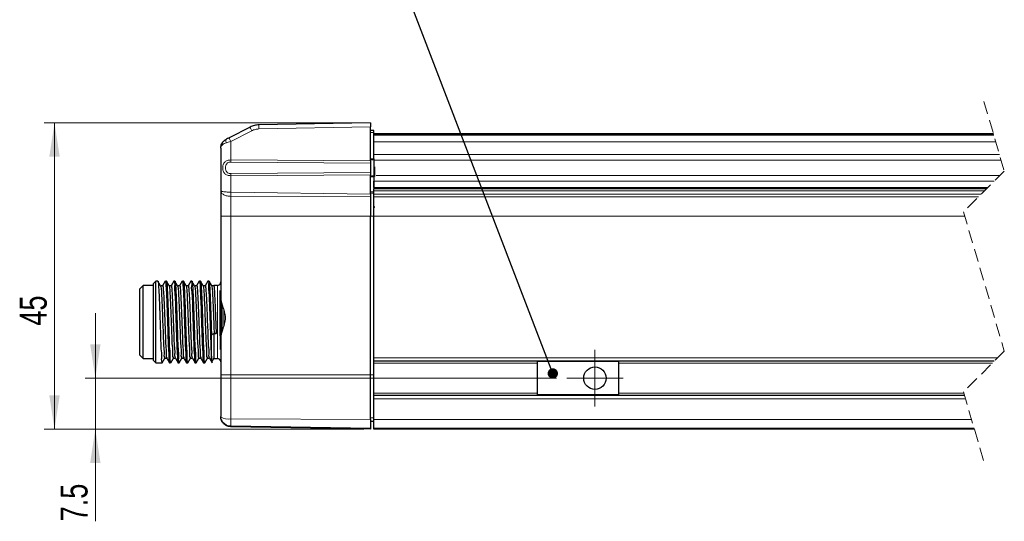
# Model space of a CAD drawing. Header units: millimetres. Extents: x 15 to 415, y 5 to 292.
# Tile 11 of 25: x 112 to 208, y 176 to 225. Entities that reach past the tile are written whole.
import ezdxf

# ---------------------------------------------------------------- set-up
doc = ezdxf.new("R2010")
doc.units = ezdxf.units.MM
doc.linetypes.add('HIDDEN', pattern=[1.905, 1.27, -0.635])
doc.styles.add('SLDTEXTSTYLE0', font='TXT', dxfattribs={"width": 0.75})
doc.dimstyles.new('SLDDIMSTYLE0', dxfattribs={"dimtxt": 0.18, "dimasz": 1.016, "dimexe": 0, "dimexo": 0.0625, "dimgap": 0, "dimtad": 0, "dimtih": 1, "dimtoh": 1, "dimdec": 0, "dimrnd": 1e-09, "dimzin": 0, "dimdsep": 46, "dimtxsty": 'Standard', "dimblk1": 'DOT', "dimblk2": 'DOT', "dimsah": 1, "dimcen": 0.09, "dimadec": 0, "dimazin": 0, "dimtfac": 1.016, "dimtdec": 0, "dimtofl": 0, "dimtmove": 0, "dimatfit": 3, "dimldrblk": 'DOT', "dimfxl": 1, "dimfrac": 2, "dimtolj": 1, "dimtzin": 0, "dimarcsym": 0})
doc.dimstyles.new('SLDDIMSTYLE1', dxfattribs={"dimtxt": 2.645833, "dimasz": 3.302, "dimexe": 0, "dimexo": 0.0625, "dimgap": 0.661458, "dimtad": 1, "dimdec": 1, "dimlfac": 1.5, "dimrnd": 1e-09, "dimzin": 12, "dimdsep": 46, "dimtxsty": 'SLDTEXTSTYLE0', "dimsah": 1, "dimcen": 0.09, "dimadec": 0, "dimazin": 3, "dimtfac": 1, "dimtdec": 1, "dimtmove": 0, "dimatfit": 0, "dimfxl": 1, "dimfrac": 2, "dimtolj": 1, "dimtzin": 12, "dimarcsym": 0})
doc.dimstyles.new('SLDDIMSTYLE2', dxfattribs={"dimtxt": 2.645833, "dimasz": 3.302, "dimexe": 0, "dimexo": 0.0625, "dimgap": 0.661458, "dimtad": 1, "dimdec": 0, "dimlfac": 1.5, "dimrnd": 1e-09, "dimzin": 12, "dimdsep": 46, "dimtxsty": 'SLDTEXTSTYLE0', "dimsah": 1, "dimcen": 0.09, "dimadec": 0, "dimazin": 3, "dimtfac": 1, "dimtdec": 0, "dimtofl": 0, "dimtmove": 0, "dimatfit": 3, "dimfxl": 1, "dimfrac": 2, "dimtolj": 1, "dimtzin": 12, "dimarcsym": 0})

# ---------------------------------------------------------------- blocks, each defined once
blk = doc.blocks.new('_Dot')
at = {"color": 0, "linetype": 'ByBlock', "lineweight": -2}
blk.add_line((-0.5, 0), (-1, 0), dxfattribs=at)
at = {"color": 0, "linetype": 'ByBlock', "const_width": 0.5}
blk.add_lwpolyline([(-0.25, 0, 1), (0.25, 0, 1)], format="xyb", close=True, dxfattribs=at)
blk = doc.blocks.new('_D')
at = {"color": 7, "linetype": 'Continuous', "lineweight": 0}
for p, q in [((119.334, 190.001), (119.334, 196.351)), ((164.502, 190.001), (118.334, 190.001)), ((119.334, 190.001), (119.334, 185.001)), ((145.619, 185.001), (118.334, 185.001)), ((119.334, 185.001), (119.334, 175.973))]:
    blk.add_line(p, q, dxfattribs=at)
at = {"color": 7, "linetype": 'Continuous', "lineweight": 18}
for points in [[(119.334, 190.001), (119.842, 193.303), (118.826, 193.303)], [(119.334, 185.001), (118.826, 181.699), (119.842, 181.699)]]:
    blk.add_solid(points, dxfattribs=at)
at = {"color": 7, "linetype": 'Continuous', "lineweight": 18, "insert": (115.924, 175.973), "char_height": 2.6458, "attachment_point": 1, "rotation": 90, "style": 'SLDTEXTSTYLE0'}
blk.add_mtext('7.5', dxfattribs=at)
blk = doc.blocks.new('_D_1')
at = {"color": 7, "linetype": 'Continuous', "lineweight": 0}
for p, q in [((145.285, 215.001), (114.335, 215.001)), ((115.335, 185.001), (115.335, 215.001)), ((145.619, 185.001), (114.335, 185.001))]:
    blk.add_line(p, q, dxfattribs=at)
at = {"color": 7, "linetype": 'Continuous', "lineweight": 18}
for points in [[(115.335, 215.001), (114.827, 211.699), (115.843, 211.699)], [(115.335, 185.001), (115.843, 188.303), (114.827, 188.303)]]:
    blk.add_solid(points, dxfattribs=at)
at = {"color": 7, "linetype": 'Continuous', "lineweight": 18, "insert": (111.925, 195.142), "char_height": 2.6458, "attachment_point": 1, "rotation": 90, "style": 'SLDTEXTSTYLE0'}
blk.add_mtext('45', dxfattribs=at)
blk = doc.blocks.new('SW_CENTERMARKSYMBOL_1')
at = {"color": 0, "linetype": 'Continuous', "lineweight": 18}
for p, q in [((0, 1.667), (0, 2.767)), ((0, 0), (0, 1.667)), ((-1.667, 0), (-2.767, 0)), ((0, 0), (-1.667, 0)), ((0, 0), (0, -1.667)), ((0, 0), (1.667, 0)), ((1.667, 0), (2.767, 0)), ((0, -1.667), (0, -2.767))]:
    blk.add_line(p, q, dxfattribs=at)

msp = doc.modelspace()

# ---------------------------------------------------------------- linework, layer by layer
at = {"color": 7, "linetype": 'HIDDEN', "lineweight": 18}
for p, q in [((206.36205, 217.10983), (208.36205, 210.288996)), ((208.36205, 210.288996), (204.36205, 206.288996)), ((204.36205, 206.288996), (208.36205, 192.64733)), ((208.36205, 192.64733), (204.36205, 188.64733)), ((204.36205, 188.64733), (206.36205, 181.826496))]:
    msp.add_line(p, q, dxfattribs=at)
at = {"color": 7, "linetype": 'Continuous', "lineweight": 25}
for p, q in [((134.483643, 214.593357), (132.426736, 213.546201)), ((146.285342, 215.001497), (135.356106, 214.810726)), ((146.285342, 215.001497), (146.285342, 214.601557)), ((146.285342, 211.281346), (146.285342, 214.601557)), ((146.618681, 214.268164), (146.285342, 214.262345)), ((146.618681, 214.068163), (146.618681, 214.268164)), ((146.618681, 211.485929), (146.618681, 214.068163)), ((207.293021, 213.93483), (146.618681, 213.93483)), ((207.332117, 213.801497), (146.618681, 213.801497)), ((131.618676, 212.521838), (131.618676, 208.352487)), ((146.285342, 211.281346), (146.285342, 211.054752)), ((146.618681, 211.485929), (146.618681, 211.375375)), ((146.618681, 211.375375), (146.618681, 209.827617)), ((146.285342, 211.054752), (146.285342, 210.14824)), ((146.285342, 210.14824), (146.285342, 209.921647)), ((146.285342, 208.009327), (146.285342, 209.921647)), ((146.618681, 209.717063), (146.618681, 209.827617)), ((146.618681, 209.717063), (146.618681, 208.53483)), ((146.618681, 208.668163), (146.618681, 209.299997)), ((131.618676, 208.352487), (131.618676, 205.868163)), ((146.618681, 208.33483), (146.618681, 208.53483)), ((206.60788, 208.53483), (146.618681, 208.53483)), ((146.618681, 208.009295), (146.618681, 208.33483)), ((146.285342, 208.009327), (146.285342, 207.775491)), ((146.285342, 207.775492), (146.285342, 205.868163)), ((146.618681, 207.775524), (146.618681, 208.009295)), ((146.618681, 205.868163), (146.618681, 207.775524)), ((131.618676, 205.868163), (131.618676, 197.814256)), ((146.285342, 190.33483), (146.285342, 205.868163)), ((146.618681, 192.001496), (146.618681, 205.868163)), ((124.018676, 199.08483), (123.685347, 198.751496)), ((123.685347, 192.251496), (123.685347, 198.751496)), ((125.018683, 199.08483), (124.018676, 199.08483)), ((124.018676, 191.918163), (124.018676, 199.08483)), ((125.252016, 199.501496), (125.018683, 199.268163)), ((125.018683, 191.73483), (125.018683, 199.268163)), ((125.460225, 199.501496), (125.252016, 199.501496)), ((125.252016, 191.501497), (125.252016, 199.501496)), ((125.929095, 199.050442), (125.72471, 199.050442)), ((126.293557, 199.501496), (126.189388, 199.501496)), ((127.12689, 199.501496), (127.022909, 199.501496)), ((127.960222, 199.501496), (127.856123, 199.501496)), ((128.793555, 199.501496), (128.689515, 199.501496)), ((129.626887, 199.501496), (129.522897, 199.501496)), ((130.46022, 199.501496), (130.35612, 199.501496)), ((131.285347, 199.08483), (130.952018, 199.08483)), ((131.552008, 194.145599), (131.552008, 198.59355)), ((131.618676, 198.128429), (131.552008, 198.128429)), ((131.552008, 198.128429), (131.552008, 192.795096)), ((131.618676, 197.717265), (131.618676, 194.085728)), ((131.552008, 197.677364), (131.552008, 195.475198)), ((131.752011, 194.626172), (131.752011, 197.190097)), ((130.711394, 194.233737), (130.951958, 194.365792)), ((130.711453, 191.919368), (130.711453, 194.233775)), ((130.951809, 194.365841), (130.971628, 194.376723)), ((131.199824, 194.365829), (130.952018, 194.365824)), ((130.952018, 194.365824), (130.952018, 191.918163)), ((130.971628, 194.376723), (131.179966, 194.376727)), ((131.618676, 193.988737), (131.618676, 190.33483)), ((123.685347, 192.251496), (124.018676, 191.918163)), ((124.018676, 191.918163), (125.018683, 191.918163)), ((126.137433, 191.952552), (126.341817, 191.952552)), ((126.970765, 191.952552), (127.17515, 191.952552)), ((130.758064, 191.582225), (130.952018, 191.918163)), ((130.952018, 191.918163), (131.285347, 191.918163)), ((146.618681, 191.668163), (146.618681, 192.001496)), ((125.018683, 191.73483), (125.252016, 191.501497)), ((125.252016, 191.501497), (125.876901, 191.501497)), ((126.606064, 191.501497), (126.710233, 191.501497)), ((127.439665, 191.501497), (127.543566, 191.501497)), ((128.2727, 191.501497), (128.376898, 191.501497)), ((129.10633, 191.501497), (129.210231, 191.501497)), ((129.939365, 191.501497), (130.043563, 191.501497)), ((146.618681, 190.33483), (146.618681, 191.668163)), ((207.382885, 191.668163), (146.618681, 191.668163)), ((162.602243, 191.63483), (162.602243, 191.668163)), ((162.602243, 191.63483), (162.602243, 188.368164)), ((170.602239, 191.63483), (162.602243, 191.63483)), ((170.602239, 191.668163), (170.602239, 191.63483)), ((170.602239, 188.368164), (170.602239, 191.63483)), ((131.618676, 190.33483), (131.618676, 190.168163)), ((131.618676, 190.33483), (131.618676, 186.240201)), ((146.285342, 185.955664), (146.285342, 190.33483)), ((146.618681, 188.33483), (146.618681, 190.33483)), ((146.618681, 188.33483), (204.453679, 188.33483)), ((146.618681, 187.965038), (146.618681, 188.33483)), ((170.602239, 188.368164), (162.602243, 188.368164)), ((162.602243, 188.33483), (162.602243, 188.368164)), ((170.602239, 188.368164), (170.602239, 188.33483)), ((146.618681, 185.955664), (146.618681, 187.965038)), ((131.621149, 186.17004), (131.618676, 186.240201)), ((131.619371, 186.203025), (131.618676, 186.240201)), ((131.66021, 185.955091), (131.665157, 185.943111)), ((131.716268, 185.816059), (131.707854, 185.834075)), ((131.782171, 185.706881), (131.791152, 185.6804)), ((131.915487, 185.529217), (131.952919, 185.495195)), ((131.919789, 185.531638), (131.95275, 185.499131)), ((131.953584, 185.496036), (131.9543, 185.492808)), ((146.285342, 185.001496), (132.601229, 185.240354)), ((146.285342, 185.955664), (146.285342, 185.111175)), ((146.618681, 185.734829), (146.285342, 185.740648)), ((146.618681, 185.111175), (146.618681, 185.955664)), ((146.285342, 185.111175), (146.285342, 185.001496)), ((146.618681, 185.001496), (146.618681, 185.111175)), ((205.431076, 185.001496), (146.618681, 185.001496))]:
    msp.add_line(p, q, dxfattribs=at)
at = {"color": 8, "linetype": 'Continuous', "lineweight": 18}
for p, q in [((134.658135, 214.236891), (132.601229, 213.189738)), ((146.285342, 214.601557), (135.356106, 214.410786)), ((132.601229, 211.369341), (132.601229, 213.189738)), ((146.618681, 214.068163), (146.285342, 214.068163)), ((146.618681, 213.868163), (207.312571, 213.868163)), ((207.527595, 213.13483), (146.618681, 213.13483)), ((132.601229, 211.369341), (146.285342, 211.281346)), ((146.285342, 211.485929), (146.618681, 211.485929)), ((146.285342, 211.378591), (146.618681, 211.375375)), ((146.618681, 211.902996), (207.888794, 211.902996)), ((146.618681, 211.353067), (208.050045, 211.353067)), ((132.601229, 211.162764), (146.285342, 211.054752)), ((146.71392, 210.69524), (146.71392, 209.772706)), ((146.285342, 210.14824), (132.601229, 210.040229)), ((146.285342, 209.921647), (132.601229, 209.833651)), ((132.601229, 208.218961), (132.601229, 209.833651)), ((146.618681, 209.827617), (146.285342, 209.824401)), ((146.618681, 209.717063), (146.285342, 209.717063)), ((146.71392, 209.772706), (146.618681, 209.772706)), ((146.620837, 209.299997), (207.37305, 209.299997)), ((146.71392, 209.772706), (146.71392, 209.74384)), ((146.71392, 209.772706), (146.754173, 209.772706)), ((207.922977, 209.849927), (146.826741, 209.849927)), ((206.407882, 208.33483), (146.618681, 208.33483)), ((146.620837, 208.668163), (206.741216, 208.668163)), ((132.601229, 208.218961), (146.285342, 208.009327)), ((132.601229, 207.805381), (146.285342, 207.775492)), ((132.601229, 205.868163), (132.601229, 207.805381)), ((146.285342, 208.242282), (146.618681, 208.242282)), ((146.285342, 208.116084), (146.618681, 208.112302)), ((206.082346, 208.009295), (146.618681, 208.009295)), ((146.618681, 207.775524), (205.848577, 207.775524)), ((132.601229, 205.868163), (131.618676, 205.868163)), ((146.285342, 205.868163), (132.601229, 205.868163)), ((132.601229, 190.33483), (132.601229, 205.868163)), ((146.618681, 205.868163), (146.285342, 205.868163)), ((204.485448, 205.868163), (146.618681, 205.868163)), ((131.285347, 191.918163), (131.285347, 199.08483)), ((131.918676, 196.652957), (131.918676, 195.151254)), ((146.618681, 192.001496), (207.716214, 192.001496)), ((162.602243, 191.475713), (146.618681, 191.475713)), ((207.190431, 191.475713), (170.602239, 191.475713)), ((132.601229, 190.33483), (131.618676, 190.33483)), ((146.285342, 190.33483), (132.601229, 190.33483)), ((132.601229, 186.00394), (132.601229, 190.33483)), ((146.285342, 190.33483), (146.618681, 190.33483)), ((146.618681, 188.527279), (162.602243, 188.527279)), ((170.602239, 188.527279), (204.397248, 188.527279)), ((204.56211, 187.965038), (146.618681, 187.965038)), ((131.618676, 186.240201), (131.621149, 186.191845)), ((132.601229, 186.00394), (146.285342, 185.955664)), ((132.601229, 185.310736), (132.601229, 186.00394)), ((146.285342, 185.111175), (132.601229, 185.310736)), ((132.601229, 185.310736), (132.601229, 185.240354)), ((146.285342, 186.105058), (146.618681, 186.103882)), ((146.285342, 185.793892), (146.618681, 185.789669)), ((146.618681, 185.955664), (205.151297, 185.955664)), ((146.618681, 185.111175), (205.398919, 185.111175))]:
    msp.add_line(p, q, dxfattribs=at)
at = {"color": 7, "linetype": 'Continuous', "lineweight": 25, "flags": 128}
for points in [[(132.426736, 213.546201), (132.292059, 213.477643), (132.165002, 213.412955)], [(125.728585, 199.04374), (125.597931, 199.269627), (125.467268, 199.495559)], [(126.182583, 199.495559), (126.05193, 199.269627), (125.921276, 199.04374)], [(126.561917, 199.04374), (126.431313, 199.269539), (126.30061, 199.495559)], [(126.762427, 199.050442), (126.658318, 199.050441), (126.558043, 199.050442)], [(127.015916, 199.495559), (126.885312, 199.269714), (126.754609, 199.04374)], [(127.39525, 199.04374), (127.264696, 199.269451), (127.133943, 199.495559)], [(127.59576, 199.050442), (127.4917, 199.05044), (127.391375, 199.050441)], [(127.849258, 199.495559), (127.718704, 199.2698), (127.587942, 199.04374)], [(128.228582, 199.04374), (128.098078, 199.269362), (127.967275, 199.495559)], [(128.429092, 199.050442), (128.325082, 199.050439), (128.224708, 199.050441)], [(128.682591, 199.495559), (128.552086, 199.269886), (128.421274, 199.04374)], [(129.061915, 199.04374), (128.93147, 199.269273), (128.800608, 199.495559)], [(129.262435, 199.050442), (129.158464, 199.050437), (129.05804, 199.050441)], [(129.515923, 199.495559), (129.385469, 199.269971), (129.254607, 199.04374)], [(129.895247, 199.04374), (129.764852, 199.269183), (129.63394, 199.495559)], [(130.095767, 199.050442), (129.991846, 199.050435), (129.891373, 199.050441)], [(130.349256, 199.495559), (130.218851, 199.270056), (130.087939, 199.04374)], [(130.72859, 199.04374), (130.598234, 199.269092), (130.467273, 199.495559)], [(125.883944, 191.507435), (126.014597, 191.733367), (126.145251, 191.959254)], [(126.337943, 191.959254), (126.468596, 191.733367), (126.599249, 191.507435)], [(126.717277, 191.507435), (126.84798, 191.733455), (126.978583, 191.959254)], [(127.171275, 191.959254), (127.301978, 191.73328), (127.432582, 191.507435)], [(127.550609, 191.507435), (127.681362, 191.733543), (127.811916, 191.959254)], [(127.804098, 191.952552), (127.908366, 191.952552), (128.008482, 191.952552)], [(128.004608, 191.959254), (128.13537, 191.733193), (128.265924, 191.507435)], [(128.383942, 191.507435), (128.514754, 191.733632), (128.645248, 191.959254)], [(128.63743, 191.952552), (128.741748, 191.952554), (128.841815, 191.952552)], [(128.83794, 191.959254), (128.968753, 191.733108), (129.099257, 191.507435)], [(129.217274, 191.507435), (129.348136, 191.733721), (129.478581, 191.959254)], [(129.470763, 191.952552), (129.575131, 191.952556), (129.675147, 191.952552)], [(129.671273, 191.959254), (129.802135, 191.733023), (129.93259, 191.507435)], [(130.050607, 191.507435), (130.181518, 191.733811), (130.311923, 191.959254)], [(130.304095, 191.952552), (130.408513, 191.952558), (130.50848, 191.952552)], [(130.504605, 191.959254), (130.635517, 191.732938), (130.765922, 191.507435)]]:
    msp.add_lwpolyline(points, dxfattribs=at)
at = {"color": 7, "linetype": 'Continuous', "lineweight": 25}
msp.add_circle((168.268907, 190.001494), 1.100002, dxfattribs=at)
at = {"color": 8, "linetype": 'Continuous', "lineweight": 18}
for centre, radius, start, end in [((138.998415, 208.012171), 6.400528, 178.1485507, 181.8514493), ((132.391914, 187.562108), 1.572163, 240.64248856, 277.65094429)]:
    msp.add_arc(centre, radius, start, end, dxfattribs=at)
at = {"color": 7, "linetype": 'Continuous', "lineweight": 25}
for centre, radius, start, end in [((131.285357, 199.418148), 0.333319, 269.99821911, 0.0025146), ((131.285358, 191.584845), 0.333318, 359.99731265, 90.00194029), ((131.775259, 186.180943), 0.154495, 175.95328908, 184.04671092)]:
    msp.add_arc(centre, radius, start, end, dxfattribs=at)
for points, knots in [([(135.356106, 214.810726), (135.204509, 214.79933), (134.901314, 214.776537), (134.622867, 214.654417), (134.483643, 214.593357)], [0, 0, 0, 0, 0.499999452, 1, 1, 1, 1]), ([(131.618676, 212.521838), (131.628761, 212.63043), (131.646419, 212.820571), (131.773882, 213.07512), (131.940408, 213.276954), (132.092159, 213.368845), (132.165002, 213.412955)], [0, 0, 0, 0, 0.295503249, 0.517419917, 0.768351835, 1, 1, 1, 1]), ([(146.669912, 206.780691), (146.667228, 206.77851), (146.660081, 206.772704), (146.646559, 206.758372), (146.633705, 206.739006), (146.625033, 206.717724), (146.619727, 206.697673), (146.61907, 206.68383), (146.618681, 206.675649)], [0, 0, 0, 0, 0.08579189, 0.228449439, 0.487523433, 0.657100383, 0.797329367, 1, 1, 1, 1]), ([(125.460225, 199.481137), (125.461817, 199.487473), (125.485565, 199.581938), (125.527903, 198.936266), (125.555991, 198.604864), (125.597206, 197.541633), (125.638895, 196.461468), (125.675215, 195.20999), (125.725579, 194.015475), (125.738482, 192.952593), (125.841963, 192.187903), (125.767902, 191.70367), (125.867521, 191.56052), (125.876901, 191.547041)], [0, 0, 0, 0, 0.002294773, 0.034212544, 0.114603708, 0.232891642, 0.381692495, 0.539981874, 0.696679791, 0.833351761, 0.93492408, 0.993872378, 1, 1, 1, 1]), ([(125.728376, 199.032404), (125.742742, 198.963429), (125.795906, 198.708176), (125.812367, 198.166046), (125.859228, 197.347002), (125.898768, 196.342149), (125.935902, 195.24576), (125.985543, 194.182774), (126.000087, 193.238781), (126.099801, 192.564319), (126.031607, 192.127185), (126.127962, 192.004831), (126.137373, 191.99288)], [0, 0, 0, 0, 0.0299013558, 0.1106552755, 0.2294339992, 0.3788415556, 0.5377698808, 0.6951027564, 0.8323356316, 0.9343391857, 0.9935865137, 1, 1, 1, 1]), ([(125.928975, 199.032379), (125.930568, 199.038003), (125.954202, 199.121457), (125.996677, 198.550756), (126.024716, 198.254132), (126.065949, 197.311957), (126.107636, 196.353171), (126.144012, 195.242721), (126.194169, 194.183571), (126.207696, 193.238369), (126.309713, 192.564965), (126.238652, 192.131309), (126.331159, 192.012061), (126.337714, 192.00361)], [0, 0, 0, 0, 0.002317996, 0.034395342, 0.114932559, 0.233392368, 0.382398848, 0.540900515, 0.697811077, 0.834675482, 0.936405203, 0.995493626, 1, 1, 1, 1]), ([(126.189388, 199.481137), (126.190981, 199.487473), (126.214729, 199.581938), (126.257089, 198.936269), (126.285142, 198.604862), (126.326375, 197.541634), (126.368052, 196.461468), (126.404397, 195.209991), (126.454735, 194.015475), (126.467656, 192.952593), (126.571143, 192.187904), (126.497065, 191.70367), (126.596684, 191.56052), (126.606064, 191.547041)], [0, 0, 0, 0, 0.002294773, 0.034212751, 0.114603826, 0.232891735, 0.381692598, 0.53998197, 0.696679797, 0.833351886, 0.9349242, 0.993872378, 1, 1, 1, 1]), ([(126.293557, 199.481137), (126.29515, 199.487473), (126.318898, 199.581938), (126.361235, 198.936266), (126.389323, 198.604864), (126.430538, 197.541633), (126.472227, 196.461468), (126.508548, 195.20999), (126.558911, 194.015475), (126.571815, 192.952593), (126.675295, 192.187903), (126.601235, 191.70367), (126.700853, 191.56052), (126.710233, 191.547041)], [0, 0, 0, 0, 0.002294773, 0.034212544, 0.114603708, 0.232891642, 0.381692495, 0.539981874, 0.696679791, 0.833351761, 0.93492408, 0.993872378, 1, 1, 1, 1]), ([(126.561718, 199.032354), (126.576081, 198.963396), (126.62924, 198.708159), (126.645699, 198.166046), (126.692561, 197.347003), (126.732101, 196.342149), (126.769234, 195.24576), (126.818876, 194.182775), (126.833416, 193.238778), (126.933141, 192.564326), (126.864928, 192.127161), (126.961313, 192.004812), (126.970735, 191.992851)], [0, 0, 0, 0, 0.029894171, 0.110648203, 0.229427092, 0.378834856, 0.537763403, 0.695096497, 0.832329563, 0.934333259, 0.99358067, 1, 1, 1, 1]), ([(126.762308, 199.032379), (126.763901, 199.038003), (126.787535, 199.121457), (126.83001, 198.550756), (126.858046, 198.254131), (126.899299, 197.311958), (126.940963, 196.35317), (126.977346, 195.242721), (127.027502, 194.183572), (127.041026, 193.238367), (127.143052, 192.56497), (127.071975, 192.131298), (127.164498, 192.012055), (127.171057, 192.003602)], [0, 0, 0, 0, 0.002317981, 0.034395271, 0.114932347, 0.233392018, 0.382398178, 0.540899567, 0.697809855, 0.834674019, 0.936403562, 0.995491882, 1, 1, 1, 1]), ([(127.022909, 199.452389), (127.031087, 199.446401), (127.159312, 199.35251), (127.028238, 198.835535), (127.171393, 198.132221), (127.166345, 197.06869), (127.2233, 195.887447), (127.256889, 194.632725), (127.301566, 193.539569), (127.336225, 192.459692), (127.378538, 192.103706), (127.403878, 191.416832), (127.437009, 191.523793), (127.439665, 191.532369)], [0, 0, 0, 0, 0.003762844, 0.059000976, 0.15776177, 0.292022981, 0.448010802, 0.606341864, 0.75663615, 0.877558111, 0.961150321, 0.99688487, 1, 1, 1, 1]), ([(127.12689, 199.481137), (127.128483, 199.487473), (127.15223, 199.581938), (127.19459, 198.936269), (127.222643, 198.604862), (127.263876, 197.541634), (127.305558, 196.461468), (127.34188, 195.20999), (127.392244, 194.015475), (127.405148, 192.952593), (127.508628, 192.187903), (127.434567, 191.70367), (127.534186, 191.56052), (127.543566, 191.547041)], [0, 0, 0, 0, 0.002294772, 0.034212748, 0.114603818, 0.232891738, 0.381692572, 0.539981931, 0.696679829, 0.833351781, 0.934924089, 0.993872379, 1, 1, 1, 1]), ([(127.395061, 199.032304), (127.409419, 198.963363), (127.462575, 198.708142), (127.479031, 198.166046), (127.525893, 197.347003), (127.565433, 196.342149), (127.602567, 195.24576), (127.652208, 194.182774), (127.666752, 193.23878), (127.766466, 192.564322), (127.698268, 192.127153), (127.794658, 192.004792), (127.804088, 191.992822)], [0, 0, 0, 0, 0.029887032, 0.110641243, 0.229420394, 0.378828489, 0.537757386, 0.695090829, 0.832324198, 0.93432812, 0.993575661, 1, 1, 1, 1]), ([(127.59564, 199.032379), (127.597233, 199.038003), (127.620867, 199.121456), (127.663342, 198.550756), (127.691378, 198.254131), (127.732632, 197.311958), (127.774295, 196.35317), (127.810679, 195.242721), (127.860833, 194.183571), (127.874364, 193.238371), (127.976372, 192.564961), (127.905325, 192.131308), (127.997831, 192.01205), (128.004389, 192.003594)], [0, 0, 0, 0, 0.002317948, 0.034395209, 0.114932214, 0.23339178, 0.382397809, 0.540899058, 0.697809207, 0.834673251, 0.936402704, 0.995490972, 1, 1, 1, 1]), ([(127.856123, 199.493819), (127.856676, 199.496357), (127.873716, 199.574473), (127.929379, 198.968252), (127.944324, 198.666714), (127.991945, 197.617778), (128.030747, 196.552501), (128.06919, 195.303628), (128.115427, 194.100337), (128.138988, 193.028154), (128.218973, 192.227033), (128.180021, 191.737586), (128.262076, 191.563696), (128.2727, 191.541181)], [0, 0, 0, 0, 0.000944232, 0.029061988, 0.106186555, 0.221856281, 0.369072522, 0.527338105, 0.684648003, 0.82366367, 0.928055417, 0.99068514, 1, 1, 1, 1]), ([(127.960222, 199.481137), (127.961815, 199.487473), (127.985563, 199.581938), (128.027923, 198.936269), (128.055976, 198.604862), (128.097209, 197.541634), (128.13889, 196.461468), (128.175215, 195.20999), (128.22557, 194.015475), (128.238498, 192.952593), (128.341958, 192.187903), (128.2679, 191.70367), (128.367518, 191.56052), (128.376898, 191.547041)], [0, 0, 0, 0, 0.002294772, 0.034212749, 0.114603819, 0.232891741, 0.381692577, 0.539981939, 0.696679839, 0.833351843, 0.934924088, 0.993872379, 1, 1, 1, 1]), ([(128.228403, 199.032254), (128.242758, 198.963329), (128.295909, 198.708125), (128.312363, 198.166046), (128.359226, 197.347003), (128.398765, 196.342149), (128.4359, 195.24576), (128.485539, 194.182774), (128.500087, 193.238781), (128.599792, 192.564318), (128.531607, 192.127145), (128.628004, 192.004772), (128.63744, 191.992793)], [0, 0, 0, 0, 0.029879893, 0.110634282, 0.229413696, 0.378822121, 0.53775137, 0.69508516, 0.832318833, 0.93432298, 0.993570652, 1, 1, 1, 1]), ([(128.428973, 199.032379), (128.430566, 199.038003), (128.4542, 199.121457), (128.496697, 198.55076), (128.524699, 198.254129), (128.565969, 197.311958), (128.607626, 196.35317), (128.644011, 195.242721), (128.694166, 194.183571), (128.707694, 193.238369), (128.809711, 192.564966), (128.738648, 192.131296), (128.83117, 192.012044), (128.837732, 192.003586)], [0, 0, 0, 0, 0.002317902, 0.034395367, 0.114932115, 0.23339146, 0.38239721, 0.540898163, 0.697808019, 0.834671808, 0.936401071, 0.995489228, 1, 1, 1, 1]), ([(128.689515, 199.451142), (128.696562, 199.451129), (128.843945, 199.450856), (128.670615, 198.813621), (128.846213, 198.231846), (128.825569, 197.141759), (128.888507, 195.983873), (128.919441, 194.723848), (128.967445, 193.619307), (128.99415, 192.522175), (129.054552, 192.143565), (129.055736, 191.417141), (129.102603, 191.531562), (129.10633, 191.540662)], [0, 0, 0, 0, 0.002585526, 0.054069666, 0.149987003, 0.281723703, 0.436845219, 0.595176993, 0.746815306, 0.87034373, 0.957036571, 0.996583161, 1, 1, 1, 1]), ([(128.793555, 199.481137), (128.795148, 199.487473), (128.818896, 199.581938), (128.861255, 198.936269), (128.889308, 198.604862), (128.930542, 197.541634), (128.972219, 196.461468), (129.008564, 195.209991), (129.058902, 194.015475), (129.071823, 192.952593), (129.17531, 192.187904), (129.101232, 191.70367), (129.200851, 191.56052), (129.210231, 191.547041)], [0, 0, 0, 0, 0.002294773, 0.034212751, 0.114603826, 0.232891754, 0.381692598, 0.539982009, 0.696679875, 0.833351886, 0.9349242, 0.993872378, 1, 1, 1, 1]), ([(129.061746, 199.032205), (129.076097, 198.963296), (129.129243, 198.708108), (129.145696, 198.166046), (129.192555, 197.347002), (129.232115, 196.342149), (129.269228, 195.24576), (129.318874, 194.182775), (129.333417, 193.238778), (129.433131, 192.564325), (129.364928, 192.127121), (129.461355, 192.004753), (129.470803, 191.992764)], [0, 0, 0, 0, 0.029872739, 0.110627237, 0.229406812, 0.378815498, 0.53774491, 0.695078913, 0.832312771, 0.934317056, 0.993564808, 1, 1, 1, 1]), ([(129.262306, 199.03238), (129.263898, 199.038004), (129.287534, 199.121457), (129.330029, 198.550759), (129.358032, 198.25413), (129.399302, 197.311958), (129.440958, 196.35317), (129.477345, 195.242721), (129.527494, 194.183572), (129.541041, 193.238367), (129.643048, 192.564971), (129.571971, 192.131284), (129.664509, 192.012039), (129.671074, 192.003578)], [0, 0, 0, 0, 0.002317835, 0.034395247, 0.11493186, 0.233391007, 0.382396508, 0.540897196, 0.69780679, 0.834670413, 0.936399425, 0.995487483, 1, 1, 1, 1]), ([(129.515635, 199.471291), (129.517546, 199.482714), (129.531621, 199.566829), (129.601688, 199.026704), (129.603116, 198.71061), (129.657778, 197.69928), (129.693412, 196.640732), (129.733716, 195.397617), (129.777286, 194.186702), (129.807113, 193.102801), (129.873437, 192.273419), (129.855762, 191.765587), (129.927468, 191.566141), (129.939365, 191.533054)], [0, 0, 0, 0, 0.003807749, 0.028038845, 0.101494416, 0.214038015, 0.358909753, 0.516439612, 0.673537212, 0.814175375, 0.92090442, 0.986878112, 1, 1, 1, 1]), ([(129.626887, 199.481137), (129.62848, 199.487473), (129.652228, 199.581938), (129.694588, 198.936269), (129.722641, 198.604862), (129.763874, 197.541634), (129.805551, 196.461468), (129.841896, 195.209991), (129.892234, 194.015475), (129.905155, 192.952593), (130.008643, 192.187904), (129.934565, 191.70367), (130.034183, 191.56052), (130.043563, 191.547041)], [0, 0, 0, 0, 0.002294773, 0.034212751, 0.114603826, 0.232891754, 0.381692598, 0.539982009, 0.696679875, 0.833351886, 0.9349242, 0.993872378, 1, 1, 1, 1]), ([(129.895088, 199.032155), (129.909435, 198.963263), (129.962577, 198.708091), (129.979028, 198.166046), (130.025888, 197.347002), (130.065449, 196.34215), (130.102554, 195.245759), (130.152228, 194.182777), (130.166735, 193.238774), (130.266488, 192.564333), (130.198244, 192.127201), (130.294593, 192.004885), (130.303986, 191.992959)], [0, 0, 0, 0, 0.029866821, 0.110624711, 0.229409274, 0.378824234, 0.537760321, 0.695100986, 0.832340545, 0.934349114, 0.993599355, 1, 1, 1, 1]), ([(130.095638, 199.03238), (130.097231, 199.038004), (130.120867, 199.121456), (130.163361, 198.550759), (130.191365, 198.25413), (130.232635, 197.311958), (130.274287, 196.35317), (130.310694, 195.242721), (130.360826, 194.183573), (130.374363, 193.238364), (130.476406, 192.564978), (130.405294, 192.131272), (130.497848, 192.012033), (130.504417, 192.00357)], [0, 0, 0, 0, 0.002317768, 0.034395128, 0.114931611, 0.233390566, 0.382395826, 0.540896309, 0.697805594, 0.834668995, 0.936397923, 0.995485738, 1, 1, 1, 1]), ([(130.35612, 199.452219), (130.36211, 199.456739), (130.474015, 199.541202), (130.360371, 198.792462), (130.498903, 198.329817), (130.492929, 197.214026), (130.550931, 196.077385), (130.584031, 194.826192), (130.628602, 193.664251), (130.663421, 192.698401), (130.697781, 192.141111), (130.711453, 191.919368)], [0, 0, 0, 0, 0.002847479, 0.053200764, 0.151426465, 0.287729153, 0.450418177, 0.617533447, 0.778882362, 0.912018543, 1, 1, 1, 1]), ([(130.46022, 199.481137), (130.461813, 199.487473), (130.485561, 199.581938), (130.527922, 198.936269), (130.555958, 198.604857), (130.597305, 197.541667), (130.638409, 196.461306), (130.674227, 195.30355), (130.699989, 194.558448), (130.711215, 194.233771)], [0, 0, 0, 0, 0.00346526, 0.051663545, 0.173059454, 0.35168215, 0.576381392, 0.815409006, 1, 1, 1, 1]), ([(130.9291, 199.050442), (130.894476, 199.050437), (130.826345, 199.050427), (130.758213, 199.050436), (130.724705, 199.050441)], [0, 0, 0, 0, 0.50818955, 1, 1, 1, 1]), ([(130.728441, 199.032105), (130.74278, 198.96323), (130.795903, 198.708072), (130.812367, 198.166041), (130.859303, 197.347045), (130.898337, 196.341937), (130.934732, 195.327979), (130.96043, 194.66543), (130.971628, 194.376723)], [0, 0, 0, 0, 0.045207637, 0.167476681, 0.347318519, 0.573535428, 0.814167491, 1, 1, 1, 1]), ([(131.199824, 194.365826), (131.185687, 194.74233), (131.15741, 195.495398), (131.116824, 196.590364), (131.078897, 197.572445), (131.032175, 198.331929), (131.016359, 198.814205), (130.965951, 199.0254), (130.952018, 199.083777)], [0, 0, 0, 0, 0.239088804, 0.478216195, 0.695462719, 0.862391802, 0.961963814, 1, 1, 1, 1]), ([(131.618676, 197.814256), (131.630297, 197.697374), (131.655837, 197.440493), (131.797572, 197.008891), (131.990682, 196.503156), (132.037129, 196.105077), (132.060883, 195.901497)], [0, 0, 0, 0, 0.178432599, 0.39215656, 0.689143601, 1, 1, 1, 1]), ([(132.060883, 195.901497), (132.038029, 195.701906), (131.992571, 195.304902), (131.799423, 194.799506), (131.656123, 194.364133), (131.630379, 194.106062), (131.618676, 193.988737)], [0, 0, 0, 0, 0.304681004, 0.606036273, 0.820894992, 1, 1, 1, 1]), ([(130.711453, 191.919368), (130.676803, 191.787597), (130.640689, 191.650259), (130.738169, 191.593718), (130.74212, 191.591427)], [0, 0, 0, 0, 0.959471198, 1, 1, 1, 1]), ([(132.601229, 185.240354), (132.529425, 185.246094), (132.387315, 185.257456), (132.187063, 185.330584), (132.009709, 185.43811), (131.857025, 185.580924), (131.741053, 185.74774), (131.652537, 185.946382), (131.632423, 186.089705), (131.621149, 186.17004)], [0, 0, 0, 0, 0.145415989, 0.287803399, 0.427166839, 0.563501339, 0.708190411, 0.8364361, 1, 1, 1, 1]), ([(131.730882, 185.784773), (131.725394, 185.794963), (131.717583, 185.809465), (131.709778, 185.823971), (131.707457, 185.828284)], [0, 0, 0, 0, 0.70262335, 1, 1, 1, 1])]:
    msp.add_open_spline(points, degree=3, knots=knots, dxfattribs=at)
at = {"color": 8, "linetype": 'Continuous', "lineweight": 18}
for points, knots in [([(134.658135, 214.236891), (134.63515, 214.282085), (134.592714, 214.365521), (134.539037, 214.475306), (134.501971, 214.548119), (134.487428, 214.584013), (134.483643, 214.593357)], [0, 0, 0, 0, 0.3831568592, 0.7073763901, 0.9238256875, 1, 1, 1, 1]), ([(135.356106, 214.410786), (135.2348, 214.401644), (134.992255, 214.383364), (134.769488, 214.285707), (134.658135, 214.236891)], [0, 0, 0, 0, 0.500135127, 1, 1, 1, 1]), ([(135.356106, 214.410786), (135.355233, 214.461797), (135.353621, 214.556051), (135.353662, 214.679167), (135.352254, 214.761592), (135.355309, 214.80057), (135.356106, 214.810726)], [0, 0, 0, 0, 0.382560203, 0.706873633, 0.923622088, 1, 1, 1, 1]), ([(132.165022, 213.056497), (132.150803, 213.095674), (132.123745, 213.170229), (132.109963, 213.275025), (132.114962, 213.365903), (132.150546, 213.399341), (132.165012, 213.412934)], [0, 0, 0, 0, 0.327986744, 0.624170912, 0.847220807, 1, 1, 1, 1]), ([(132.601229, 213.189738), (132.515429, 213.163657), (132.369964, 213.119439), (132.224626, 213.074805), (132.165012, 213.056497)], [0, 0, 0, 0, 0.589824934, 1, 1, 1, 1]), ([(132.426736, 213.546201), (132.430522, 213.536857), (132.445065, 213.500965), (132.482117, 213.428147), (132.535798, 213.318364), (132.578239, 213.23493), (132.601229, 213.189736)], [0, 0, 0, 0, 0.076174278, 0.292612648, 0.616832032, 1, 1, 1, 1]), ([(132.165012, 213.056497), (132.093516, 213.030804), (131.953302, 212.980417), (131.783857, 212.862943), (131.651448, 212.711396), (131.630167, 212.588306), (131.618676, 212.521838)], [0, 0, 0, 0, 0.27937988, 0.54790302, 0.755869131, 1, 1, 1, 1]), ([(132.601229, 209.833651), (132.543295, 209.835763), (132.43031, 209.839881), (132.267672, 209.878731), (132.122082, 209.942239), (132.000367, 210.036153), (131.908868, 210.155343), (131.849008, 210.29452), (131.815305, 210.444785), (131.804936, 210.600754), (131.815072, 210.756941), (131.848715, 210.907545), (131.908586, 211.047258), (132.000227, 211.166736), (132.122089, 211.260763), (132.267693, 211.324268), (132.430333, 211.363115), (132.543302, 211.367231), (132.601229, 211.369341)], [0, 0, 0, 0, 0.069129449, 0.134821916, 0.198531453, 0.257566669, 0.316518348, 0.376062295, 0.437164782, 0.499711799, 0.562241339, 0.623580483, 0.683281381, 0.742428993, 0.801464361, 0.86519879, 0.930878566, 1, 1, 1, 1]), ([(132.601229, 211.16277), (132.601067, 211.194796), (132.60072, 211.263653), (132.601051, 211.33251), (132.601229, 211.369341)], [0, 0, 0, 0, 0.465101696, 1, 1, 1, 1]), ([(132.601229, 210.040229), (132.561713, 210.041695), (132.484236, 210.04457), (132.373894, 210.074155), (132.27545, 210.122822), (132.195881, 210.192763), (132.136646, 210.280887), (132.085104, 210.41629), (132.064308, 210.601495), (132.085108, 210.786686), (132.136632, 210.922099), (132.195869, 211.010211), (132.275439, 211.080172), (132.373883, 211.128826), (132.484231, 211.158429), (132.561706, 211.1613), (132.601229, 211.162764)], [0, 0, 0, 0, 0.0674767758, 0.132299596, 0.1937979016, 0.2538458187, 0.3112817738, 0.3737481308, 0.4999977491, 0.6262491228, 0.6886988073, 0.7461540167, 0.8061826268, 0.867705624, 0.9325119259, 1, 1, 1, 1]), ([(132.601229, 210.040229), (132.601066, 210.007934), (132.60072, 209.939075), (132.601052, 209.870216), (132.601229, 209.833651)], [0, 0, 0, 0, 0.469000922, 1, 1, 1, 1]), ([(131.618676, 208.352487), (131.629517, 208.34107), (131.659686, 208.309299), (131.765169, 208.29052), (131.900225, 208.261889), (132.071907, 208.24467), (132.302915, 208.226118), (132.48135, 208.221837), (132.601229, 208.218961)], [0, 0, 0, 0, 0.046233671, 0.128659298, 0.306151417, 0.466648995, 0.641676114, 1, 1, 1, 1]), ([(132.601229, 207.805381), (132.481769, 207.812487), (132.301032, 207.823237), (132.068904, 207.891216), (131.876782, 207.978561), (131.678204, 208.11498), (131.636892, 208.279807), (131.618676, 208.352487)], [0, 0, 0, 0, 0.294275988, 0.445224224, 0.591980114, 0.820087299, 1, 1, 1, 1]), ([(132.601229, 185.310736), (132.530354, 185.316095), (132.389495, 185.326744), (132.189856, 185.397407), (132.011507, 185.502497), (131.860101, 185.640466), (131.746624, 185.79632), (131.674433, 185.950612), (131.635445, 186.08092), (131.625388, 186.158957), (131.621149, 186.191845)], [0, 0, 0, 0, 0.147698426, 0.293540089, 0.436907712, 0.577097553, 0.717720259, 0.836063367, 0.930909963, 1, 1, 1, 1])]:
    msp.add_open_spline(points, degree=3, knots=knots, dxfattribs=at)

# ---------------------------------------------------------------- block references
at = {"color": 7, "linetype": 'Continuous', "lineweight": 0}
msp.add_blockref('SW_CENTERMARKSYMBOL_1', (168.268906, 190.001497), dxfattribs=at)

# ---------------------------------------------------------------- dimensions: what is measured, and where the dimension line sits
at = {"color": 7, "linetype": 'Continuous', "lineweight": 18}
for base, p1, p2, dimstyle, picture, middle in [((115.335174, 215.001496), (146.618681, 185.001496), (146.285347, 215.001496), 'SLDDIMSTYLE2', '_D_1', (115.335174, 197.096809)), ((119.334206, 185.001496), (165.502241, 190.001496), (146.618681, 185.001496), 'SLDDIMSTYLE1', '_D', (119.334206, 178.415889))]:
    dim = msp.add_linear_dim(base=base, p1=p1, p2=p2, angle=90, dimstyle=dimstyle, dxfattribs=at)
    dim.commit()
    dim.dimension.update_dxf_attribs({"geometry": picture, "text_midpoint": middle, "dimtype": 160})

# ---------------------------------------------------------------- leaders
at = {"color": 7, "linetype": 'Continuous', "lineweight": 0}
msp.add_leader([(164.140846, 190.457046), (131.882077, 274.4942)], dimstyle='SLDDIMSTYLE0', dxfattribs=at)

doc.saveas('drawing.dxf')
